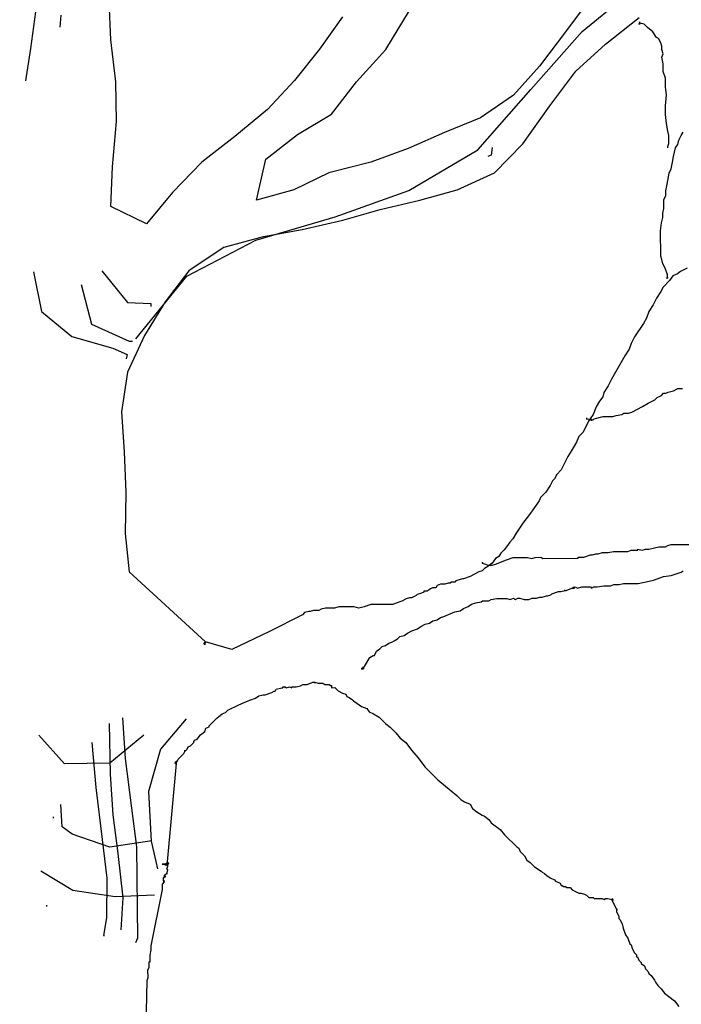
# Paper-space layout '113851PD001' of a CAD drawing. Header units: feet. Extents: x -1 to 187, y -1 to 115.
# Tile 7 of 32: x 4.394 to 5.07, y 10.284 to 11.29. Entities that reach past the tile are written whole.
import ezdxf

# ---------------------------------------------------------------- set-up
doc = ezdxf.new("R2010")
doc.units = ezdxf.units.FT
doc.header["$MEASUREMENT"] = 0
doc.layers.add('MA_Detail - plant', color=7, linetype='Continuous')
doc.layers.add('SH_Text', color=7, linetype='Continuous')
doc.styles.add('Slanted-Normal', font='font31.shx', dxfattribs={"height": 0.14})
doc.dimstyles.new('Dec-1  Slanted', dxfattribs={"dimtxt": 0.14, "dimasz": 0.14, "dimexe": 0.07, "dimexo": 0.07, "dimgap": 0.07, "dimtad": 1, "dimdec": 1, "dimzin": 3, "dimdsep": 46, "dimtxsty": 'Slanted-Normal', "dimblk": 'Dim1', "dimcen": 0, "dimclrd": 95, "dimclre": 95, "dimclrt": 7, "dimadec": 1, "dimazin": 3, "dimtfac": 1, "dimtdec": 1, "dimtix": 1, "dimtofl": 0, "dimtmove": 1, "dimatfit": 3, "dimldrblk": 'Dim1', "dimfxl": 1, "dimtolj": 1, "dimtzin": 0, "dimlwd": -1, "dimlwe": -1, "dimarcsym": 0})

# ---------------------------------------------------------------- blocks, each defined once
blk = doc.blocks.new('Dim1')
h = blk.add_hatch(color=4)
h.dxf.hatch_style = 1
h.paths.add_polyline_path([(0, 0), (-1, -0.2), (-1, 0.2)])
at = {"color": 4}
blk.add_lwpolyline([(0, 0), (-1, -0.2), (-1, 0.2), (0, 0)], dxfattribs=at)
blk = doc.blocks.new('*D1012')
at = {"layer": 'Defpoints', "color": 0, "transparency": 16777216}
for p in [(15.1427, 10.3308), (13.8927, 8.5246, -400.9613), (15.1427, 8.4861, -400.9613)]:
    blk.add_point(p, dxfattribs=at)
at = {"layer": 'SH_Text', "color": 95, "linetype": 'Continuous', "transparency": 16777216}
for p, q in [((14.0797, 10.6015), (13.293, 10.6015)), ((14.5177, 10.3308), (14.0797, 10.6015)), ((13.8927, 8.5946), (13.8927, 10.4008)), ((15.1427, 8.5561), (15.1427, 10.4008)), ((14.0327, 10.3308), (15.0027, 10.3308))]:
    blk.add_line(p, q, dxfattribs=at)
at = {"layer": 'SH_Text', "color": 95, "transparency": 16777216, "xscale": 0.14, "yscale": 0.14, "zscale": 0.14, "rotation": 180}
blk.add_blockref('Dim1', (13.8927, 10.3308), dxfattribs=at)
at = {"layer": 'SH_Text', "color": 95, "transparency": 16777216, "xscale": 0.14, "yscale": 0.14, "zscale": 0.14}
blk.add_blockref('Dim1', (15.1427, 10.3308), dxfattribs=at)
at = {"layer": 'SH_Text', "color": 7, "transparency": 16777216, "insert": (14.0097, 10.8248), "char_height": 0.14, "width": 14.788193, "attachment_point": 3, "style": 'Slanted-Normal'}
blk.add_mtext('\\A1;EQUAL', dxfattribs=at)
blk = doc.blocks.new('*D1013')
at = {"layer": 'Defpoints', "color": 0, "transparency": 16777216}
for p in [(15.1427, 10.3447, -400.9613), (16.3927, 10.3447, -400.9613), (16.3927, 10.3308)]:
    blk.add_point(p, dxfattribs=at)
at = {"layer": 'SH_Text', "color": 95, "linetype": 'Continuous', "transparency": 16777216}
for p, q in [((15.5659, 10.9615), (13.2526, 10.9615)), ((15.7677, 10.3308), (15.5659, 10.9615)), ((15.2827, 10.3308), (16.2527, 10.3308)), ((15.1427, 10.2747), (15.1427, 10.2608)), ((16.3927, 10.2747), (16.3927, 10.2608))]:
    blk.add_line(p, q, dxfattribs=at)
at = {"layer": 'SH_Text', "color": 95, "transparency": 16777216, "xscale": 0.14, "yscale": 0.14, "zscale": 0.14, "rotation": 180}
blk.add_blockref('Dim1', (15.1427, 10.3308), dxfattribs=at)
at = {"layer": 'SH_Text', "color": 95, "transparency": 16777216, "xscale": 0.14, "yscale": 0.14, "zscale": 0.14}
blk.add_blockref('Dim1', (16.3927, 10.3308), dxfattribs=at)
at = {"layer": 'SH_Text', "color": 7, "transparency": 16777216, "insert": (15.4959, 11.1715), "char_height": 0.14, "width": 14.788193, "attachment_point": 3, "style": 'Slanted-Normal'}
blk.add_mtext('\\A1;WIDTH OF ROOTBALL', dxfattribs=at)
blk = doc.blocks.new('*D1014')
at = {"layer": 'Defpoints', "color": 0, "transparency": 16777216}
for p in [(17.6427, 10.3308), (17.6427, 8.5251), (16.3892, 8.4861)]:
    blk.add_point(p, dxfattribs=at)
at = {"layer": 'SH_Text', "color": 95, "linetype": 'Continuous', "transparency": 16777216}
for p, q in [((16.6425, 10.6015), (15.8558, 10.6015)), ((17.016, 10.3308), (16.6425, 10.6015)), ((16.3892, 8.5561), (16.3892, 10.4008)), ((17.6427, 8.5951), (17.6427, 10.4008)), ((16.5292, 10.3308), (17.5027, 10.3308))]:
    blk.add_line(p, q, dxfattribs=at)
at = {"layer": 'SH_Text', "color": 95, "transparency": 16777216, "xscale": 0.14, "yscale": 0.14, "zscale": 0.14, "rotation": 180}
blk.add_blockref('Dim1', (16.3892, 10.3308), dxfattribs=at)
at = {"layer": 'SH_Text', "color": 95, "transparency": 16777216, "xscale": 0.14, "yscale": 0.14, "zscale": 0.14}
blk.add_blockref('Dim1', (17.6427, 10.3308), dxfattribs=at)
at = {"layer": 'SH_Text', "color": 7, "transparency": 16777216, "insert": (16.5725, 10.8248), "char_height": 0.14, "width": 14.788193, "attachment_point": 3, "style": 'Slanted-Normal'}
blk.add_mtext('\\A1;EQUAL', dxfattribs=at)

psp = doc.layouts.new('113851PD001')

# ---------------------------------------------------------------- linework, layer by layer
at = {"layer": 'MA_Detail - plant'}
for p, q in [((4.9683, 11.2779), (5.0331, 11.3307)), ((4.978, 11.313), (4.9525, 11.2788)), ((4.4108, 11.3055), (4.4047, 11.2603)), ((4.4869, 11.2693), (4.4852, 11.3087)), ((4.4358, 11.2945), (4.4348, 11.2821)), ((4.7234, 11.2927), (4.7002, 11.2597)), ((4.7678, 11.2595), (4.7921, 11.2993)), ((4.9922, 11.2647), (5.0268, 11.2922)), ((5.0272, 11.2853), (5.026, 11.2853)), ((5.0272, 11.2864), (5.0271, 11.2875)), ((5.0271, 11.2875), (5.0272, 11.2853)), ((5.0317, 11.2853), (5.0272, 11.2864)), ((5.0272, 11.2853), (5.0272, 11.2864)), ((5.0272, 11.2864), (5.0272, 11.2853)), ((5.0272, 11.2853), (5.0272, 11.2864)), ((5.0272, 11.2864), (5.0272, 11.2853)), ((5.0272, 11.2853), (5.0272, 11.2864)), ((5.0272, 11.2864), (5.0272, 11.2853)), ((5.0272, 11.2853), (5.0272, 11.2864)), ((5.0272, 11.2864), (5.0272, 11.2853)), ((5.0272, 11.2853), (5.0272, 11.2864)), ((5.0272, 11.2864), (5.0272, 11.2853)), ((5.0351, 11.2819), (5.0317, 11.2853)), ((5.0407, 11.2775), (5.0351, 11.2819)), ((4.9161, 11.2186), (4.9683, 11.2779)), ((4.9525, 11.2788), (4.9248, 11.2424)), ((5.0442, 11.2718), (5.0407, 11.2775)), ((5.0464, 11.2707), (5.0442, 11.2718)), ((4.4919, 11.2265), (4.4869, 11.2693)), ((4.9621, 11.2372), (4.9922, 11.2647)), ((5.0487, 11.2662), (5.0464, 11.2707)), ((5.0498, 11.2628), (5.0487, 11.2662)), ((5.0499, 11.2594), (5.0498, 11.2628)), ((4.4047, 11.2603), (4.3995, 11.2275)), ((4.7002, 11.2597), (4.6746, 11.2278)), ((4.7378, 11.2264), (4.7678, 11.2595)), ((5.051, 11.2549), (5.0499, 11.2594)), ((5.0499, 11.2515), (5.051, 11.2549)), ((5.0511, 11.2448), (5.0499, 11.2515)), ((4.9248, 11.2424), (4.8982, 11.2127)), ((5.0511, 11.2369), (5.0511, 11.2448)), ((4.9355, 11.2019), (4.9621, 11.2372)), ((5.0534, 11.2301), (5.0511, 11.2369)), ((4.4925, 11.1859), (4.4919, 11.2265)), ((4.6746, 11.2278), (4.6468, 11.1981)), ((4.7123, 11.1933), (4.7378, 11.2264)), ((5.0534, 11.2211), (5.0534, 11.2301)), ((5.0546, 11.2132), (5.0534, 11.2211)), ((4.8617, 11.157), (4.9161, 11.2186)), ((4.8982, 11.2127), (4.8646, 11.1897)), ((5.0535, 11.2019), (5.0546, 11.2132)), ((4.9078, 11.1632), (4.9355, 11.2019)), ((5.0536, 11.1929), (5.0535, 11.2019)), ((4.6468, 11.1981), (4.6134, 11.1706)), ((4.6776, 11.1725), (4.7123, 11.1933)), ((5.0547, 11.1839), (5.0536, 11.1929)), ((4.4886, 11.1396), (4.4925, 11.1859)), ((4.8646, 11.1897), (4.8276, 11.1745)), ((5.0559, 11.176), (5.0547, 11.1839)), ((4.6134, 11.1706), (4.5799, 11.1442)), ((4.6453, 11.1473), (4.6776, 11.1725)), ((4.8276, 11.1745), (4.7906, 11.1583)), ((5.0571, 11.1715), (5.0559, 11.176)), ((5.0571, 11.1636), (5.0571, 11.1715)), ((5.0672, 11.167), (5.0695, 11.1715)), ((5.0695, 11.1715), (5.0717, 11.1749)), ((4.8789, 11.1335), (4.9078, 11.1632)), ((5.056, 11.1602), (5.0571, 11.1636)), ((5.0639, 11.1591), (5.0661, 11.1625)), ((5.0661, 11.1625), (5.0672, 11.167)), ((4.7906, 11.1583), (4.7525, 11.1442)), ((4.7912, 11.1154), (4.8617, 11.157)), ((4.8755, 11.1514), (4.8721, 11.1502)), ((4.8766, 11.1593), (4.8755, 11.1514)), ((5.056, 11.159), (5.056, 11.1602)), ((5.0617, 11.15), (5.0639, 11.1591)), ((4.5799, 11.1442), (4.5498, 11.1133)), ((4.6357, 11.1054), (4.6453, 11.1473)), ((4.7525, 11.1442), (4.7097, 11.1335)), ((5.0595, 11.1376), (5.0606, 11.1444)), ((5.0606, 11.1444), (5.0617, 11.15)), ((4.4869, 11.099), (4.4886, 11.1396)), ((4.7097, 11.1335), (4.6739, 11.1161)), ((4.8408, 11.1161), (4.8789, 11.1335)), ((5.0551, 11.1218), (5.0573, 11.1331)), ((5.0573, 11.1331), (5.0595, 11.1376)), ((5.054, 11.115), (5.0551, 11.1218)), ((4.5498, 11.1133), (4.5232, 11.0814)), ((4.6739, 11.1161), (4.6357, 11.1054)), ((4.716, 11.0885), (4.7912, 11.1154)), ((4.8026, 11.1054), (4.8408, 11.1161)), ((5.0517, 11.106), (5.054, 11.1105)), ((5.054, 11.1105), (5.054, 11.115)), ((4.7621, 11.0959), (4.8026, 11.1054)), ((5.0518, 11.097), (5.0517, 11.106)), ((4.5232, 11.0814), (4.4869, 11.099)), ((4.7239, 11.0852), (4.7621, 11.0959)), ((5.0507, 11.0924), (5.0518, 11.097)), ((5.0507, 11.0879), (5.0507, 11.0924)), ((4.6351, 11.0648), (4.716, 11.0885)), ((4.6823, 11.0756), (4.7239, 11.0852)), ((5.0485, 11.0744), (5.0496, 11.0823)), ((5.0496, 11.0823), (5.0507, 11.0879)), ((4.6429, 11.0683), (4.6823, 11.0756)), ((5.0487, 11.0484), (5.0485, 11.0744)), ((4.5645, 11.0278), (4.6351, 11.0648)), ((4.6025, 11.0576), (4.6429, 11.0683)), ((4.6025, 11.0576), (4.5667, 11.0335)), ((5.0498, 11.045), (5.0487, 11.0484)), ((5.0509, 11.0405), (5.0498, 11.045)), ((5.0532, 11.036), (5.0509, 11.0405)), ((4.4077, 11.0325), (4.4161, 10.992)), ((4.4776, 11.0334), (4.504, 11.0011)), ((4.5667, 11.0335), (4.5423, 11.0016)), ((5.0555, 11.0293), (5.0532, 11.036)), ((5.0657, 11.0304), (5.0612, 11.0282)), ((5.069, 11.0327), (5.0657, 11.0304)), ((5.0758, 11.0361), (5.069, 11.0327)), ((4.4564, 11.0196), (4.467, 10.9791)), ((4.5124, 10.9639), (4.5645, 11.0278)), ((5.0578, 11.0236), (5.0511, 11.0168)), ((5.0555, 11.027), (5.0544, 11.0259)), ((5.0555, 11.027), (5.0544, 11.0259)), ((5.0544, 11.0259), (5.0555, 11.0259)), ((5.0544, 11.0259), (5.0555, 11.0259)), ((5.0555, 11.0259), (5.0555, 11.0293)), ((5.0555, 11.0259), (5.0555, 11.027)), ((5.0555, 11.0259), (5.0555, 11.027)), ((5.0555, 11.0259), (5.0555, 11.027)), ((5.0555, 11.027), (5.0555, 11.0259)), ((5.0555, 11.0259), (5.0555, 11.027)), ((5.0555, 11.027), (5.0555, 11.0259)), ((5.0555, 11.0259), (5.0555, 11.027)), ((5.0555, 11.027), (5.0555, 11.0259)), ((5.0555, 11.0259), (5.0555, 11.027)), ((5.0555, 11.027), (5.0555, 11.0259)), ((5.0612, 11.0282), (5.0578, 11.0236)), ((5.0488, 11.0123), (5.0444, 11.0055)), ((5.0511, 11.0168), (5.0488, 11.0123)), ((4.504, 11.0011), (4.5277, 11.0002)), ((4.5423, 11.0016), (4.5213, 10.9675)), ((4.5277, 11.0002), (4.5277, 10.9969)), ((5.0444, 11.0055), (5.041, 10.9987)), ((4.4161, 10.992), (4.4469, 10.9665)), ((5.0365, 10.9919), (5.0343, 10.9851)), ((5.041, 10.9987), (5.0365, 10.9919)), ((5.0309, 10.9795), (5.022, 10.9659)), ((5.0343, 10.9851), (5.0309, 10.9795)), ((4.467, 10.9791), (4.5056, 10.9616)), ((4.4469, 10.9665), (4.4888, 10.9546)), ((4.5213, 10.9675), (4.5038, 10.93)), ((4.5056, 10.9616), (4.509, 10.9616)), ((5.022, 10.9659), (5.0186, 10.9591)), ((4.4888, 10.9546), (4.5036, 10.948)), ((5.0164, 10.9535), (5.0119, 10.9467)), ((5.0186, 10.9591), (5.0164, 10.9535)), ((4.5036, 10.948), (4.5025, 10.9435)), ((5.0119, 10.9467), (4.9985, 10.9229)), ((4.5038, 10.93), (4.4976, 10.8893)), ((4.9985, 10.9229), (4.9951, 10.9161)), ((4.9907, 10.9093), (4.9896, 10.9048)), ((4.9951, 10.9161), (4.9907, 10.9093)), ((5.0539, 10.9085), (5.0561, 10.9096)), ((5.0561, 10.9096), (5.0618, 10.9108)), ((5.0618, 10.9108), (5.0663, 10.9131)), ((5.0663, 10.9131), (5.0708, 10.9131)), ((4.9862, 10.9003), (4.9828, 10.8946)), ((4.9896, 10.9048), (4.9862, 10.9003)), ((5.0359, 10.8983), (5.0426, 10.9017)), ((5.0426, 10.9017), (5.0449, 10.9039)), ((5.0449, 10.9039), (5.0494, 10.9062)), ((5.0494, 10.9062), (5.0516, 10.9085)), ((5.0516, 10.9085), (5.0539, 10.9085)), ((4.4976, 10.8893), (4.5004, 10.8487)), ((4.9828, 10.8946), (4.9795, 10.8867)), ((5.0156, 10.888), (5.019, 10.8891)), ((5.019, 10.8891), (5.0302, 10.8948)), ((5.0302, 10.8948), (5.0359, 10.8983)), ((4.975, 10.8799), (4.9694, 10.8686)), ((4.9727, 10.8833), (4.9727, 10.8821)), ((4.9727, 10.8821), (4.9773, 10.8822)), ((4.9795, 10.8867), (4.975, 10.8799)), ((4.9773, 10.8822), (4.9773, 10.881)), ((4.9773, 10.881), (4.9795, 10.8811)), ((4.9773, 10.881), (4.9784, 10.881)), ((4.9784, 10.881), (4.9773, 10.881)), ((4.9795, 10.8811), (4.9784, 10.881)), ((4.9784, 10.881), (4.9795, 10.8811)), ((4.9795, 10.8811), (4.9806, 10.8822)), ((4.9806, 10.8822), (4.9897, 10.8845)), ((4.9897, 10.8845), (4.9998, 10.8845)), ((4.9998, 10.8845), (5.0032, 10.8857)), ((5.0032, 10.8857), (5.0088, 10.8868)), ((5.0088, 10.8868), (5.0111, 10.888)), ((5.0111, 10.888), (5.0156, 10.888)), ((4.9649, 10.8641), (4.9627, 10.8584)), ((4.9694, 10.8686), (4.9649, 10.8641)), ((4.5004, 10.8487), (4.502, 10.807)), ((4.9571, 10.8493), (4.9538, 10.8437)), ((4.9593, 10.8527), (4.9571, 10.8493)), ((4.9627, 10.8584), (4.9593, 10.8527)), ((4.9538, 10.8437), (4.947, 10.8301)), ((4.947, 10.8301), (4.9426, 10.8256)), ((4.9381, 10.8188), (4.9358, 10.8143)), ((4.9403, 10.821), (4.9381, 10.8188)), ((4.9426, 10.8256), (4.9403, 10.821)), ((4.9358, 10.8143), (4.9314, 10.8075)), ((4.502, 10.807), (4.5015, 10.7653)), ((4.9246, 10.7984), (4.9179, 10.7893)), ((4.9257, 10.8018), (4.9246, 10.7984)), ((4.9314, 10.8075), (4.9257, 10.8018)), ((4.9179, 10.7893), (4.9157, 10.7859)), ((4.9112, 10.7803), (4.9078, 10.7757)), ((4.9157, 10.7859), (4.9112, 10.7803)), ((4.9078, 10.7757), (4.9011, 10.7656)), ((4.5015, 10.7653), (4.5054, 10.7259)), ((4.8977, 10.7599), (4.8944, 10.7565)), ((4.9011, 10.7656), (4.8977, 10.7599)), ((4.8888, 10.7486), (4.8854, 10.7452)), ((4.8921, 10.7531), (4.8888, 10.7486)), ((4.8944, 10.7565), (4.8921, 10.7531)), ((5.0152, 10.7469), (5.0186, 10.7481)), ((5.0186, 10.7481), (5.0253, 10.7481)), ((5.0253, 10.7481), (5.0253, 10.7492)), ((5.0253, 10.7492), (5.0298, 10.7481)), ((5.0298, 10.7481), (5.0332, 10.7493)), ((5.0332, 10.7493), (5.0366, 10.7493)), ((5.0366, 10.7493), (5.0422, 10.7505)), ((5.0422, 10.7505), (5.0467, 10.7516)), ((5.0467, 10.7516), (5.0535, 10.7516)), ((5.0535, 10.7516), (5.0558, 10.7528)), ((5.0558, 10.7528), (5.0592, 10.7539)), ((5.0592, 10.7539), (5.0862, 10.7541)), ((4.8798, 10.7395), (4.8764, 10.735)), ((4.8832, 10.7418), (4.8798, 10.7395)), ((4.8798, 10.7338), (4.8911, 10.7384)), ((4.8854, 10.7452), (4.8832, 10.7418)), ((4.8911, 10.7384), (4.8978, 10.7407)), ((4.8978, 10.7407), (4.9125, 10.7408)), ((4.9125, 10.7408), (4.917, 10.7397)), ((4.917, 10.7397), (4.9204, 10.7408)), ((4.9204, 10.7408), (4.9261, 10.7409)), ((4.9261, 10.7409), (4.9283, 10.7397)), ((4.9283, 10.7397), (4.9644, 10.7399)), ((4.9644, 10.741), (4.9701, 10.7411)), ((4.9644, 10.7399), (4.9644, 10.741)), ((4.9701, 10.7411), (4.9768, 10.7434)), ((4.9768, 10.7434), (4.9791, 10.7434)), ((4.9791, 10.7434), (4.9825, 10.7445)), ((4.9825, 10.7445), (4.9847, 10.7445)), ((4.9847, 10.7445), (4.9892, 10.7457)), ((4.9892, 10.7457), (4.9949, 10.7457)), ((4.9949, 10.7457), (5.0005, 10.7469)), ((5.0005, 10.7469), (5.0152, 10.7469)), ((4.8663, 10.736), (4.8663, 10.7349)), ((4.8663, 10.7349), (4.8674, 10.7349)), ((4.8674, 10.7349), (4.8663, 10.7349)), ((4.8663, 10.7349), (4.8697, 10.7338)), ((4.8686, 10.7293), (4.8663, 10.727)), ((4.8719, 10.7316), (4.8686, 10.7293)), ((4.8697, 10.7338), (4.8719, 10.7327)), ((4.8764, 10.735), (4.8719, 10.7316)), ((4.8719, 10.7327), (4.8753, 10.7327)), ((4.8753, 10.7327), (4.8742, 10.7327)), ((4.8742, 10.7327), (4.8764, 10.7327)), ((4.8764, 10.7327), (4.8798, 10.7338)), ((4.5054, 10.7259), (4.5834, 10.6545)), ((4.846, 10.719), (4.8393, 10.7167)), ((4.8472, 10.719), (4.846, 10.719)), ((4.8539, 10.7213), (4.8472, 10.719)), ((4.8629, 10.7259), (4.8539, 10.7213)), ((4.8663, 10.727), (4.8629, 10.7259)), ((5.0413, 10.7177), (5.0514, 10.7212)), ((5.0514, 10.7212), (5.0593, 10.7223)), ((5.0593, 10.7223), (5.0694, 10.7258)), ((5.0694, 10.7258), (5.0717, 10.7269)), ((4.8134, 10.7087), (4.8122, 10.7076)), ((4.8156, 10.7098), (4.8134, 10.7087)), ((4.819, 10.7098), (4.8156, 10.7098)), ((4.8201, 10.7121), (4.819, 10.7098)), ((4.8235, 10.7133), (4.8201, 10.7121)), ((4.828, 10.7133), (4.8235, 10.7133)), ((4.8314, 10.7144), (4.828, 10.7133)), ((4.8336, 10.7144), (4.8314, 10.7144)), ((4.8348, 10.7156), (4.8336, 10.7144)), ((4.8382, 10.7156), (4.8348, 10.7156)), ((4.8393, 10.7167), (4.8382, 10.7156)), ((4.9522, 10.7071), (4.9578, 10.7094)), ((4.9578, 10.7094), (4.9601, 10.7094)), ((4.9601, 10.7094), (4.9589, 10.7105)), ((4.9589, 10.7105), (4.9601, 10.7094)), ((4.9601, 10.7094), (4.9612, 10.7106)), ((4.9612, 10.7106), (4.9635, 10.7094)), ((4.9635, 10.7094), (4.968, 10.7106)), ((4.968, 10.7106), (4.977, 10.7106)), ((4.977, 10.7106), (4.9781, 10.7095)), ((4.9781, 10.7095), (4.9804, 10.7107)), ((4.9804, 10.7107), (4.9838, 10.7107)), ((4.9838, 10.7107), (4.9905, 10.7118)), ((4.9905, 10.7118), (4.9973, 10.7119)), ((4.9973, 10.7119), (5.0007, 10.713)), ((5.0007, 10.713), (5.0063, 10.713)), ((5.0063, 10.713), (5.0108, 10.7142)), ((5.0108, 10.7142), (5.0255, 10.7143)), ((5.0255, 10.7143), (5.0368, 10.7166)), ((5.0368, 10.7166), (5.0413, 10.7177)), ((4.7886, 10.6984), (4.7841, 10.6961)), ((4.792, 10.6996), (4.7886, 10.6984)), ((4.7942, 10.6996), (4.792, 10.6996)), ((4.7987, 10.7018), (4.7942, 10.6996)), ((4.7999, 10.703), (4.7987, 10.7018)), ((4.8044, 10.7041), (4.7999, 10.703)), ((4.8066, 10.7053), (4.8044, 10.7041)), ((4.81, 10.7064), (4.8066, 10.7064)), ((4.8066, 10.7064), (4.8066, 10.7053)), ((4.8122, 10.7076), (4.81, 10.7064)), ((4.8755, 10.6977), (4.8811, 10.6989)), ((4.8811, 10.6989), (4.8913, 10.6989)), ((4.8913, 10.6989), (4.8947, 10.6978)), ((4.8947, 10.6978), (4.8981, 10.699)), ((4.8981, 10.699), (4.9003, 10.6978)), ((4.9003, 10.6978), (4.9026, 10.699)), ((4.9026, 10.699), (4.9048, 10.699)), ((4.9048, 10.699), (4.9093, 10.6979)), ((4.9093, 10.6979), (4.9139, 10.6979)), ((4.9139, 10.6979), (4.9172, 10.6991)), ((4.9172, 10.6991), (4.9217, 10.6991)), ((4.9217, 10.6991), (4.9251, 10.7002)), ((4.9251, 10.7002), (4.9274, 10.7002)), ((4.9274, 10.7002), (4.9319, 10.7014)), ((4.9319, 10.7014), (4.933, 10.7014)), ((4.933, 10.7014), (4.9364, 10.7025)), ((4.9364, 10.7025), (4.9375, 10.7037)), ((4.9375, 10.7037), (4.9443, 10.706)), ((4.9443, 10.706), (4.9465, 10.706)), ((4.9465, 10.706), (4.951, 10.7071)), ((4.951, 10.7071), (4.9499, 10.7071)), ((4.9499, 10.7071), (4.9522, 10.7071)), ((4.7017, 10.6878), (4.6995, 10.6867)), ((4.7063, 10.689), (4.7017, 10.6878)), ((4.7153, 10.689), (4.7063, 10.689)), ((4.7198, 10.6902), (4.7153, 10.689)), ((4.7356, 10.6902), (4.7198, 10.6902)), ((4.7401, 10.6891), (4.7356, 10.6902)), ((4.7457, 10.6903), (4.7401, 10.6891)), ((4.7525, 10.6926), (4.7457, 10.6903)), ((4.7751, 10.6927), (4.7525, 10.6926)), ((4.7773, 10.6938), (4.7751, 10.6927)), ((4.7841, 10.6961), (4.7773, 10.6938)), ((4.8439, 10.6863), (4.8473, 10.6885)), ((4.8473, 10.6885), (4.8518, 10.6908)), ((4.8518, 10.6908), (4.8552, 10.6931)), ((4.8552, 10.6931), (4.8597, 10.6943)), ((4.8597, 10.6943), (4.8653, 10.6954)), ((4.8653, 10.6954), (4.8665, 10.6965)), ((4.8665, 10.6965), (4.8732, 10.6966)), ((4.8732, 10.6966), (4.8755, 10.6977)), ((4.6826, 10.6821), (4.6488, 10.665)), ((4.6848, 10.6844), (4.6826, 10.6821)), ((4.6893, 10.6855), (4.6848, 10.6844)), ((4.6905, 10.6855), (4.6893, 10.6855)), ((4.6939, 10.6867), (4.6905, 10.6855)), ((4.6995, 10.6867), (4.6939, 10.6867)), ((4.8203, 10.6771), (4.8237, 10.6794)), ((4.8237, 10.6794), (4.827, 10.6805)), ((4.827, 10.6805), (4.8383, 10.6851)), ((4.8383, 10.6851), (4.8439, 10.6863)), ((4.7944, 10.6657), (4.8, 10.668)), ((4.8, 10.668), (4.8034, 10.6703)), ((4.8034, 10.6703), (4.8079, 10.6726)), ((4.8079, 10.6726), (4.8124, 10.6737)), ((4.8124, 10.6737), (4.8158, 10.676)), ((4.8158, 10.676), (4.8203, 10.6771)), ((4.6488, 10.665), (4.6105, 10.6467)), ((4.7764, 10.6555), (4.7798, 10.6577)), ((4.7798, 10.6577), (4.782, 10.66)), ((4.782, 10.66), (4.7865, 10.6612)), ((4.7865, 10.6612), (4.7899, 10.6634)), ((4.7899, 10.6634), (4.7944, 10.6657)), ((4.5834, 10.6534), (4.5823, 10.6534)), ((4.5823, 10.6534), (4.5834, 10.6522)), ((4.5823, 10.6522), (4.5823, 10.6534)), ((4.5823, 10.6534), (4.5834, 10.6534)), ((4.5834, 10.6522), (4.5823, 10.6522)), ((4.5823, 10.6522), (4.5834, 10.6522)), ((4.5834, 10.6522), (4.5823, 10.6522)), ((4.5823, 10.6522), (4.5834, 10.6522)), ((4.5834, 10.6522), (4.5823, 10.6522)), ((4.6105, 10.6467), (4.5834, 10.6545)), ((4.5834, 10.6545), (4.5834, 10.6534)), ((4.7618, 10.6475), (4.764, 10.6498)), ((4.764, 10.6498), (4.7674, 10.6509)), ((4.7674, 10.6509), (4.7708, 10.6532)), ((4.7708, 10.6532), (4.7741, 10.6543)), ((4.7741, 10.6543), (4.7764, 10.6555)), ((4.7461, 10.6294), (4.7516, 10.6384)), ((4.7516, 10.6384), (4.755, 10.6407)), ((4.755, 10.6407), (4.7562, 10.6407)), ((4.7562, 10.6407), (4.7584, 10.6452)), ((4.7584, 10.6452), (4.7618, 10.6475)), ((4.7438, 10.6271), (4.7438, 10.6282)), ((4.7438, 10.6282), (4.7438, 10.6271)), ((4.7438, 10.6271), (4.7449, 10.6282)), ((4.7449, 10.6271), (4.7438, 10.6282)), ((4.7438, 10.6282), (4.7449, 10.6271)), ((4.7438, 10.6271), (4.7449, 10.6282)), ((4.7449, 10.6282), (4.7438, 10.6271)), ((4.7438, 10.6271), (4.7438, 10.6282)), ((4.7438, 10.6282), (4.7449, 10.6282)), ((4.7449, 10.6282), (4.7438, 10.6282)), ((4.7438, 10.6282), (4.7449, 10.6282)), ((4.7449, 10.6282), (4.7438, 10.6282)), ((4.7438, 10.6282), (4.7449, 10.6282)), ((4.7449, 10.6282), (4.7438, 10.6282)), ((4.7438, 10.6282), (4.7449, 10.6282)), ((4.7449, 10.6282), (4.7438, 10.6282)), ((4.7438, 10.6282), (4.7449, 10.6282)), ((4.7449, 10.6282), (4.7438, 10.6282)), ((4.7438, 10.6282), (4.7449, 10.6282)), ((4.7449, 10.6282), (4.7461, 10.6294)), ((4.7449, 10.6282), (4.7449, 10.6271)), ((4.7438, 10.6271), (4.7427, 10.6271)), ((4.7427, 10.6271), (4.7449, 10.6271)), ((4.7449, 10.6271), (4.7438, 10.6271)), ((4.7449, 10.6271), (4.7438, 10.6271)), ((4.6559, 10.6063), (4.6615, 10.6075)), ((4.6615, 10.6075), (4.6627, 10.6075)), ((4.6627, 10.6075), (4.6626, 10.6086)), ((4.6626, 10.6086), (4.6649, 10.6086)), ((4.6649, 10.6075), (4.6638, 10.6086)), ((4.6638, 10.6086), (4.6649, 10.6086)), ((4.6649, 10.6086), (4.6649, 10.6075)), ((4.6649, 10.6086), (4.666, 10.6075)), ((4.666, 10.6075), (4.6694, 10.6087)), ((4.6694, 10.6087), (4.6717, 10.6075)), ((4.6717, 10.6075), (4.6717, 10.6087)), ((4.6717, 10.6087), (4.6762, 10.6087)), ((4.6762, 10.6087), (4.6807, 10.6098)), ((4.6807, 10.6098), (4.6829, 10.611)), ((4.6829, 10.611), (4.6875, 10.611)), ((4.6875, 10.611), (4.6931, 10.6133)), ((4.6931, 10.6133), (4.6953, 10.6133)), ((4.6953, 10.6133), (4.6954, 10.6122)), ((4.6954, 10.6122), (4.6953, 10.6133)), ((4.6953, 10.6133), (4.6987, 10.6122)), ((4.6987, 10.6122), (4.7033, 10.6122)), ((4.7033, 10.6122), (4.7055, 10.6111)), ((4.7055, 10.6111), (4.71, 10.6111)), ((4.71, 10.6111), (4.7112, 10.61)), ((4.7112, 10.61), (4.7123, 10.61)), ((4.7123, 10.61), (4.7123, 10.6077)), ((4.7123, 10.6077), (4.7157, 10.6078)), ((4.7157, 10.6078), (4.7191, 10.6044)), ((4.6345, 10.5972), (4.6379, 10.5995)), ((4.6379, 10.5995), (4.6424, 10.6006)), ((4.6424, 10.6006), (4.6446, 10.6006)), ((4.6446, 10.6006), (4.6514, 10.6029)), ((4.6514, 10.6029), (4.6536, 10.6041)), ((4.6536, 10.6041), (4.6548, 10.6041)), ((4.6548, 10.6041), (4.6559, 10.6063)), ((4.7191, 10.6044), (4.7236, 10.6022)), ((4.7236, 10.6022), (4.727, 10.6011)), ((4.727, 10.6011), (4.7281, 10.5988)), ((4.7281, 10.5988), (4.7304, 10.5977)), ((4.7304, 10.5977), (4.7338, 10.5954)), ((4.6063, 10.5847), (4.6176, 10.5903)), ((4.6176, 10.5903), (4.6232, 10.5926)), ((4.6232, 10.5926), (4.6255, 10.5938)), ((4.6255, 10.5938), (4.6289, 10.5949)), ((4.6289, 10.5949), (4.6345, 10.5972)), ((4.7338, 10.5954), (4.7349, 10.5943)), ((4.7349, 10.5943), (4.7383, 10.5921)), ((4.7383, 10.5921), (4.7429, 10.5887)), ((4.7429, 10.5887), (4.7485, 10.5865)), ((4.4988, 10.5771), (4.5016, 10.5355)), ((4.5951, 10.5767), (4.6007, 10.5812)), ((4.6007, 10.5812), (4.6041, 10.5824)), ((4.6041, 10.5824), (4.6063, 10.5847)), ((4.7485, 10.5865), (4.7508, 10.5831)), ((4.7508, 10.5831), (4.7553, 10.5809)), ((4.7553, 10.5809), (4.761, 10.5775)), ((4.761, 10.5775), (4.7678, 10.5708)), ((4.4853, 10.5713), (4.486, 10.5195)), ((4.5637, 10.576), (4.5376, 10.5448)), ((4.5839, 10.5665), (4.5872, 10.5676)), ((4.5872, 10.5688), (4.5951, 10.5767)), ((4.5872, 10.5676), (4.5872, 10.5688)), ((4.7678, 10.5708), (4.7723, 10.5674)), ((4.7723, 10.5674), (4.778, 10.5618)), ((4.4396, 10.5301), (4.4133, 10.5591)), ((4.5204, 10.5594), (4.4859, 10.5307)), ((4.5749, 10.5552), (4.5783, 10.5597)), ((4.5783, 10.5597), (4.5828, 10.5631)), ((4.5828, 10.5631), (4.5839, 10.5665)), ((4.778, 10.5618), (4.7825, 10.5562)), ((4.4675, 10.5519), (4.4715, 10.5057)), ((4.5648, 10.5449), (4.5659, 10.5472)), ((4.5659, 10.5472), (4.5682, 10.5483)), ((4.5682, 10.5483), (4.5715, 10.5518)), ((4.5715, 10.5529), (4.5726, 10.554)), ((4.5715, 10.5518), (4.5715, 10.5529)), ((4.5726, 10.554), (4.5749, 10.5552)), ((4.7825, 10.5562), (4.7882, 10.5517)), ((4.7882, 10.5517), (4.7939, 10.5438)), ((4.5376, 10.5448), (4.5253, 10.5016)), ((4.5558, 10.5347), (4.5614, 10.5404)), ((4.5614, 10.5404), (4.5625, 10.5427)), ((4.5625, 10.5427), (4.5648, 10.5449)), ((4.5625, 10.5427), (4.5625, 10.5438)), ((4.5625, 10.5438), (4.5625, 10.5427)), ((4.7939, 10.5438), (4.8007, 10.536)), ((4.4859, 10.5307), (4.4396, 10.5301)), ((4.5016, 10.5355), (4.5079, 10.4848)), ((4.5536, 10.5302), (4.5439, 10.4263)), ((4.5536, 10.5313), (4.5524, 10.5325)), ((4.5524, 10.5325), (4.5536, 10.5313)), ((4.5524, 10.5313), (4.5536, 10.5313)), ((4.5536, 10.5313), (4.5524, 10.5302)), ((4.5524, 10.5302), (4.5536, 10.5313)), ((4.5536, 10.5313), (4.5524, 10.5313)), ((4.5524, 10.5313), (4.5536, 10.5313)), ((4.5536, 10.5313), (4.5524, 10.5302)), ((4.5524, 10.5302), (4.5536, 10.5313)), ((4.5536, 10.5313), (4.5524, 10.5313)), ((4.5524, 10.5313), (4.5524, 10.5302)), ((4.5524, 10.5302), (4.5536, 10.5313)), ((4.5536, 10.5313), (4.5524, 10.5302)), ((4.5524, 10.5302), (4.5536, 10.5313)), ((4.5524, 10.5302), (4.5536, 10.5313)), ((4.5536, 10.5313), (4.5524, 10.5313)), ((4.5524, 10.5313), (4.5524, 10.5302)), ((4.5524, 10.5302), (4.5524, 10.5313)), ((4.5524, 10.5313), (4.5536, 10.5313)), ((4.5536, 10.5313), (4.5524, 10.5313)), ((4.5524, 10.5313), (4.5536, 10.5313)), ((4.5536, 10.5313), (4.5524, 10.5313)), ((4.5524, 10.5313), (4.5536, 10.5313)), ((4.5536, 10.5313), (4.5524, 10.5313)), ((4.5524, 10.5313), (4.5536, 10.5313)), ((4.5536, 10.5302), (4.5524, 10.5302)), ((4.5524, 10.5302), (4.5536, 10.5302)), ((4.5536, 10.5302), (4.5524, 10.5302)), ((4.5536, 10.5313), (4.5536, 10.5325)), ((4.5536, 10.5325), (4.5536, 10.5313)), ((4.5536, 10.5313), (4.5536, 10.5325)), ((4.5536, 10.5325), (4.5536, 10.5313)), ((4.5536, 10.5313), (4.5536, 10.5325)), ((4.5536, 10.5325), (4.5536, 10.5313)), ((4.5536, 10.5313), (4.5536, 10.5325)), ((4.5536, 10.5325), (4.5547, 10.5325)), ((4.5547, 10.5325), (4.5536, 10.5325)), ((4.5536, 10.5325), (4.5547, 10.5325)), ((4.5536, 10.5313), (4.5536, 10.5302)), ((4.5536, 10.5302), (4.5536, 10.5313)), ((4.5536, 10.5313), (4.5536, 10.5302)), ((4.5536, 10.5302), (4.5536, 10.5313)), ((4.5536, 10.5313), (4.5536, 10.5302)), ((4.5536, 10.5313), (4.5536, 10.5302)), ((4.5536, 10.5302), (4.5536, 10.5313)), ((4.5536, 10.5313), (4.5536, 10.5302)), ((4.5536, 10.5302), (4.5536, 10.5313)), ((4.5547, 10.5325), (4.5558, 10.5347)), ((4.8007, 10.536), (4.8075, 10.527)), ((4.8075, 10.527), (4.8211, 10.5135)), ((4.486, 10.5195), (4.4888, 10.4778)), ((4.8211, 10.5135), (4.8347, 10.5023)), ((4.4715, 10.5057), (4.4779, 10.4528)), ((4.5253, 10.5016), (4.5279, 10.4509)), ((4.8347, 10.5023), (4.8404, 10.4978)), ((4.8404, 10.4978), (4.8449, 10.4933)), ((4.4371, 10.4658), (4.4357, 10.4883)), ((4.8449, 10.4933), (4.8483, 10.4911)), ((4.8483, 10.4911), (4.854, 10.4888)), ((4.854, 10.4888), (4.8562, 10.4843)), ((4.4888, 10.4778), (4.4939, 10.4384)), ((4.5079, 10.4848), (4.5129, 10.4454)), ((4.8562, 10.4843), (4.8608, 10.481)), ((4.8608, 10.481), (4.8664, 10.4776)), ((4.8664, 10.4776), (4.8687, 10.4765)), ((4.428, 10.4757), (4.428, 10.4746)), ((4.8687, 10.4765), (4.8732, 10.4731)), ((4.8732, 10.4731), (4.8755, 10.4698)), ((4.8755, 10.4698), (4.8846, 10.463)), ((4.4474, 10.458), (4.4371, 10.4658)), ((4.4859, 10.445), (4.4474, 10.458)), ((4.8846, 10.463), (4.8891, 10.4574)), ((4.8891, 10.4574), (4.9016, 10.4451)), ((4.4779, 10.4528), (4.4829, 10.4134)), ((4.5287, 10.4512), (4.4859, 10.445)), ((4.5279, 10.4509), (4.5344, 10.4228)), ((4.4939, 10.4384), (4.499, 10.3933)), ((4.5129, 10.4454), (4.5142, 10.3518)), ((4.9016, 10.4451), (4.9038, 10.4439)), ((4.9038, 10.4439), (4.905, 10.4406)), ((4.905, 10.4406), (4.9095, 10.4361)), ((4.5439, 10.4275), (4.5394, 10.4275)), ((4.5394, 10.4275), (4.5451, 10.4275)), ((4.5428, 10.4275), (4.5439, 10.4286)), ((4.5439, 10.4286), (4.5428, 10.4275)), ((4.5439, 10.4275), (4.5428, 10.4275)), ((4.5428, 10.4275), (4.5439, 10.4275)), ((4.5439, 10.4275), (4.5428, 10.4275)), ((4.5428, 10.4275), (4.5439, 10.4275)), ((4.5439, 10.4275), (4.5428, 10.4275)), ((4.5428, 10.4275), (4.5439, 10.4275)), ((4.5439, 10.4275), (4.5428, 10.4275)), ((4.5428, 10.4275), (4.5439, 10.4275)), ((4.5439, 10.4275), (4.5428, 10.4275)), ((4.5428, 10.4275), (4.5439, 10.4275)), ((4.5439, 10.4275), (4.5428, 10.4275)), ((4.5428, 10.4275), (4.5439, 10.4275)), ((4.5439, 10.4275), (4.5428, 10.4275)), ((4.5428, 10.4275), (4.5439, 10.4275)), ((4.5439, 10.4275), (4.5428, 10.4263)), ((4.5428, 10.4263), (4.5428, 10.4275)), ((4.5428, 10.4275), (4.5439, 10.4275)), ((4.5439, 10.4275), (4.5428, 10.4275)), ((4.5428, 10.4275), (4.5439, 10.4275)), ((4.5439, 10.4275), (4.5428, 10.4275)), ((4.5428, 10.4275), (4.5439, 10.4275)), ((4.5439, 10.4275), (4.5428, 10.4275)), ((4.5428, 10.4275), (4.5439, 10.4275)), ((4.5439, 10.4275), (4.5428, 10.4275)), ((4.5428, 10.4275), (4.5439, 10.4275)), ((4.5439, 10.4275), (4.5439, 10.4286)), ((4.5439, 10.4286), (4.5439, 10.4275)), ((4.5439, 10.4275), (4.5439, 10.4286)), ((4.5439, 10.4286), (4.5439, 10.4275)), ((4.5439, 10.4275), (4.5439, 10.4286)), ((4.5439, 10.4286), (4.5439, 10.4275)), ((4.5439, 10.4275), (4.5439, 10.4286)), ((4.5439, 10.4286), (4.5439, 10.4275)), ((4.5439, 10.4275), (4.5439, 10.4286)), ((4.5439, 10.4286), (4.5439, 10.4275)), ((4.5451, 10.4286), (4.5439, 10.4286)), ((4.5439, 10.4286), (4.5451, 10.4275)), ((4.5451, 10.4264), (4.5439, 10.4275)), ((4.5451, 10.4264), (4.5439, 10.4263)), ((4.5439, 10.4263), (4.5451, 10.4264)), ((4.5451, 10.4275), (4.5451, 10.4286)), ((4.5451, 10.4286), (4.5451, 10.4275)), ((4.5451, 10.4275), (4.5451, 10.4286)), ((4.5451, 10.4286), (4.5451, 10.4275)), ((4.5451, 10.4275), (4.5451, 10.4286)), ((4.5451, 10.4286), (4.5462, 10.4286)), ((4.5462, 10.4286), (4.5451, 10.4286)), ((4.5451, 10.4286), (4.5451, 10.4275)), ((4.5451, 10.4275), (4.5451, 10.4286)), ((4.5451, 10.4286), (4.5451, 10.4275)), ((4.5451, 10.4275), (4.5451, 10.4286)), ((4.5451, 10.4286), (4.5451, 10.4275)), ((4.5451, 10.4275), (4.5451, 10.4286)), ((4.5451, 10.4286), (4.5451, 10.4275)), ((4.5451, 10.4275), (4.5451, 10.4286)), ((4.5451, 10.4286), (4.5451, 10.4275)), ((4.5451, 10.4275), (4.5451, 10.4286)), ((4.5451, 10.4286), (4.5451, 10.4275)), ((4.5451, 10.4275), (4.5451, 10.4286)), ((4.5451, 10.4286), (4.5451, 10.4275)), ((4.5451, 10.4275), (4.5451, 10.4286)), ((4.5451, 10.4286), (4.5451, 10.4275)), ((4.5451, 10.4275), (4.5451, 10.4286)), ((4.5451, 10.4286), (4.5451, 10.4275)), ((4.5451, 10.4275), (4.5451, 10.4286)), ((4.5451, 10.4286), (4.5451, 10.4275)), ((4.5451, 10.4275), (4.5451, 10.4286)), ((4.5451, 10.4286), (4.5451, 10.4275)), ((4.5451, 10.4275), (4.5451, 10.4286)), ((4.5451, 10.4275), (4.5462, 10.4286)), ((4.5462, 10.4286), (4.5451, 10.4286)), ((4.5451, 10.4286), (4.5462, 10.4275)), ((4.5462, 10.4275), (4.5451, 10.4286)), ((4.5451, 10.4286), (4.5451, 10.4275)), ((4.5451, 10.4275), (4.5451, 10.4286)), ((4.5451, 10.4286), (4.5451, 10.4275)), ((4.5451, 10.4275), (4.5451, 10.4286)), ((4.5451, 10.4286), (4.5451, 10.4275)), ((4.5451, 10.4275), (4.5451, 10.4286)), ((4.5451, 10.4286), (4.5451, 10.4275)), ((4.5451, 10.4275), (4.5451, 10.4286)), ((4.5451, 10.4286), (4.5451, 10.4275)), ((4.5451, 10.4275), (4.5451, 10.4286)), ((4.5451, 10.4286), (4.5451, 10.4275)), ((4.5451, 10.4275), (4.5451, 10.4286)), ((4.5451, 10.4252), (4.5451, 10.4264)), ((4.9095, 10.4361), (4.9118, 10.4316)), ((4.9118, 10.4316), (4.9152, 10.4293)), ((4.9152, 10.4293), (4.9197, 10.4248)), ((4.4481, 10.4005), (4.4152, 10.4204)), ((4.5417, 10.4162), (4.544, 10.4185)), ((4.544, 10.423), (4.5451, 10.4252)), ((4.5451, 10.4218), (4.544, 10.423)), ((4.544, 10.4173), (4.5451, 10.4218)), ((4.544, 10.4185), (4.544, 10.4173)), ((4.544, 10.4173), (4.544, 10.4185)), ((4.544, 10.4185), (4.544, 10.4173)), ((4.9197, 10.4248), (4.9265, 10.4204)), ((4.9265, 10.4204), (4.9277, 10.4192)), ((4.9277, 10.4192), (4.9299, 10.4181)), ((4.9299, 10.4181), (4.9322, 10.4159)), ((4.4829, 10.4134), (4.4823, 10.3728)), ((4.5395, 10.4071), (4.5418, 10.4094)), ((4.5395, 10.4015), (4.5395, 10.4071)), ((4.5406, 10.4105), (4.5406, 10.4139)), ((4.5406, 10.4139), (4.5417, 10.4139)), ((4.5417, 10.4139), (4.5406, 10.4139)), ((4.5406, 10.4139), (4.5417, 10.4139)), ((4.5418, 10.4094), (4.5406, 10.4105)), ((4.5406, 10.4105), (4.5406, 10.4094)), ((4.5406, 10.4094), (4.5418, 10.4105)), ((4.5418, 10.4105), (4.5406, 10.4105)), ((4.5417, 10.4151), (4.5417, 10.4162)), ((4.5417, 10.4139), (4.5417, 10.4151)), ((4.5417, 10.4151), (4.5417, 10.4139)), ((4.5417, 10.4139), (4.5417, 10.4151)), ((4.5417, 10.4151), (4.5429, 10.4151)), ((4.5429, 10.4151), (4.5417, 10.4151)), ((4.9322, 10.4159), (4.9356, 10.4136)), ((4.9356, 10.4136), (4.9401, 10.4114)), ((4.9401, 10.4114), (4.9412, 10.4103)), ((4.9412, 10.4103), (4.9458, 10.408)), ((4.9458, 10.408), (4.9469, 10.4058)), ((4.4911, 10.3943), (4.4481, 10.4005)), ((4.5281, 10.3441), (4.5395, 10.4015)), ((4.9469, 10.4058), (4.948, 10.4058)), ((4.948, 10.4058), (4.9492, 10.4047)), ((4.9492, 10.4047), (4.9514, 10.4047)), ((4.9514, 10.4047), (4.9526, 10.4036)), ((4.9526, 10.4036), (4.956, 10.4036)), ((4.956, 10.4036), (4.9582, 10.4013)), ((4.9582, 10.4013), (4.965, 10.398)), ((4.965, 10.398), (4.9673, 10.398)), ((4.9673, 10.398), (4.9707, 10.3969)), ((4.9707, 10.3969), (4.9729, 10.3958)), ((4.5316, 10.396), (4.4911, 10.3943)), ((4.499, 10.3933), (4.4972, 10.3606)), ((4.9729, 10.3958), (4.9752, 10.3935)), ((4.9752, 10.3935), (4.9797, 10.3935)), ((4.9797, 10.3935), (4.9808, 10.3924)), ((4.9808, 10.3924), (4.9887, 10.3925)), ((4.9887, 10.3925), (4.991, 10.3913)), ((4.991, 10.3913), (4.9921, 10.3925)), ((4.9921, 10.3925), (4.9944, 10.3925)), ((4.9944, 10.3925), (4.9989, 10.3914)), ((5, 10.3914), (4.9989, 10.3925)), ((4.9989, 10.3925), (4.9989, 10.3914)), ((4.9989, 10.3914), (5, 10.3914)), ((4.9989, 10.3914), (5, 10.3914)), ((5, 10.3914), (4.9989, 10.3914)), ((4.9989, 10.3914), (5, 10.3914)), ((5, 10.3914), (4.9989, 10.3914)), ((4.9989, 10.3914), (5, 10.3914)), ((5, 10.3914), (4.9989, 10.3914)), ((4.9989, 10.3914), (5, 10.3914)), ((5, 10.3914), (4.9989, 10.3914)), ((4.9989, 10.3914), (5, 10.3914)), ((5, 10.3914), (4.9989, 10.3914)), ((4.9989, 10.3914), (5, 10.3903)), ((5, 10.3903), (4.9989, 10.3914)), ((4.9989, 10.3914), (5, 10.3914)), ((5, 10.3914), (4.9989, 10.3914)), ((4.9989, 10.3914), (5, 10.3914)), ((5, 10.3914), (4.9989, 10.3914)), ((4.9989, 10.3914), (4.9989, 10.3903)), ((4.9989, 10.3903), (4.9989, 10.3914)), ((4.9989, 10.3914), (5, 10.3914)), ((5, 10.3914), (4.9989, 10.3914)), ((4.9989, 10.3914), (4.9989, 10.3903)), ((4.9989, 10.3903), (4.9989, 10.3914)), ((4.9989, 10.3914), (4.9989, 10.3903)), ((4.9989, 10.3903), (4.9989, 10.3914)), ((4.9989, 10.3914), (4.9989, 10.3903)), ((4.9989, 10.3903), (4.9989, 10.3914)), ((4.9989, 10.3914), (5, 10.3914)), ((5, 10.3914), (4.9989, 10.3914)), ((4.9989, 10.3914), (5, 10.3903)), ((5, 10.3903), (4.9989, 10.3914)), ((4.9989, 10.3914), (4.9989, 10.3903)), ((4.9989, 10.3903), (4.9989, 10.3914)), ((4.9989, 10.3914), (4.9989, 10.3903)), ((4.9989, 10.3903), (4.9989, 10.3914)), ((4.9989, 10.3914), (5, 10.3903)), ((5, 10.3903), (4.9989, 10.3914)), ((4.9989, 10.3914), (5, 10.3914)), ((5, 10.3914), (4.9989, 10.3914)), ((4.9989, 10.3914), (4.9989, 10.3903)), ((4.9989, 10.3903), (4.9989, 10.3914)), ((4.9989, 10.3914), (5, 10.3914)), ((5, 10.3914), (4.9989, 10.3914)), ((4.9989, 10.3914), (4.9989, 10.3903)), ((4.9989, 10.3903), (4.9989, 10.3914)), ((4.9989, 10.3914), (5, 10.3914)), ((5, 10.3914), (4.9989, 10.3914)), ((4.9989, 10.3914), (5, 10.3914)), ((5, 10.3914), (4.9989, 10.3914)), ((4.9989, 10.3914), (4.9989, 10.3903)), ((4.9989, 10.3903), (4.9989, 10.3914)), ((4.9989, 10.3914), (5, 10.3903)), ((5, 10.3903), (4.9989, 10.3914)), ((4.9989, 10.3914), (4.9989, 10.3903)), ((4.9989, 10.3903), (4.9989, 10.3914)), ((4.9989, 10.3914), (5, 10.3914)), ((5, 10.3914), (4.9989, 10.3914)), ((4.9989, 10.3914), (5, 10.3914)), ((5, 10.3914), (4.9989, 10.3903)), ((4.9989, 10.3903), (5, 10.3903)), ((5, 10.3903), (4.9989, 10.3903)), ((4.9989, 10.3903), (5, 10.3903)), ((5, 10.3903), (4.9989, 10.3903)), ((4.9989, 10.3903), (5.0035, 10.3812)), ((4.4213, 10.3844), (4.4213, 10.3855)), ((5.0035, 10.3812), (5.0046, 10.3813)), ((5.0046, 10.3813), (5.0035, 10.3812)), ((5.0035, 10.3812), (5.0035, 10.379)), ((5.0035, 10.379), (5.0057, 10.3745)), ((4.4823, 10.3728), (4.4792, 10.3547)), ((5.0057, 10.3745), (5.0058, 10.3722)), ((5.0058, 10.3722), (5.0069, 10.3711)), ((5.0069, 10.3711), (5.0092, 10.3666)), ((5.0092, 10.3666), (5.0103, 10.3621)), ((5.0103, 10.3621), (5.0126, 10.3553)), ((4.4792, 10.3547), (4.4803, 10.3547)), ((4.5142, 10.3518), (4.512, 10.3472)), ((5.0126, 10.3553), (5.0149, 10.352)), ((5.0149, 10.352), (5.0172, 10.3463)), ((5.0172, 10.3463), (5.0183, 10.3452)), ((4.527, 10.3345), (4.5281, 10.3402)), ((4.5281, 10.3402), (4.5281, 10.3441)), ((5.0183, 10.3452), (5.0195, 10.3418)), ((5.0195, 10.3418), (5.0217, 10.3373)), ((5.0217, 10.3373), (5.024, 10.3351)), ((4.5259, 10.3277), (4.5271, 10.3278)), ((4.526, 10.3221), (4.5259, 10.3277)), ((4.5271, 10.3278), (4.527, 10.3345)), ((5.024, 10.3351), (5.024, 10.3328)), ((5.024, 10.3328), (5.0251, 10.3328)), ((5.0251, 10.3328), (5.0263, 10.3295)), ((5.0263, 10.3295), (5.0286, 10.3272)), ((5.0286, 10.3272), (5.0286, 10.3261)), ((5.0286, 10.3261), (5.032, 10.3238)), ((4.5248, 10.3198), (4.526, 10.3221)), ((4.5249, 10.3119), (4.5248, 10.3198)), ((5.032, 10.3238), (5.0331, 10.3205)), ((5.0331, 10.3205), (5.0354, 10.3182)), ((5.0354, 10.3182), (5.0365, 10.316)), ((5.0365, 10.316), (5.0388, 10.3137)), ((4.5229, 10.2558), (4.5238, 10.3086)), ((4.5238, 10.3086), (4.5249, 10.3119)), ((5.0388, 10.3137), (5.0422, 10.3092)), ((5.0422, 10.3092), (5.0433, 10.307)), ((5.0433, 10.307), (5.0456, 10.3036)), ((5.0456, 10.3036), (5.049, 10.3002)), ((5.049, 10.3002), (5.0524, 10.2957)), ((5.0524, 10.2957), (5.0569, 10.2924)), ((5.0569, 10.2924), (5.0626, 10.2879)), ((5.0626, 10.2879), (5.0671, 10.2823))]:
    psp.add_line(p, q, dxfattribs=at)

# ---------------------------------------------------------------- dimensions: what is measured, and where the dimension line sits
at = {"layer": 'SH_Text'}
for base, p1, p2, text, picture, middle in [((16.3927, 10.3308, 400.9613), (15.1427, 10.3447), (16.3927, 10.3447), 'WIDTH OF ROOTBALL', '*D1013', (15.4959, 10.9615, 400.9613)), ((15.1427, 10.3308, 400.9613), (13.8927, 8.5246), (15.1427, 8.4861), 'EQUAL', '*D1012', (14.0097, 10.6015, 400.9613)), ((17.6427, 10.3308), (16.3892, 8.4861), (17.6427, 8.5251), 'EQUAL', '*D1014', (16.5725, 10.6015))]:
    dim = psp.add_linear_dim(base=base, p1=p1, p2=p2, text=text, dimstyle='Dec-1  Slanted', override={"dimpost": "'"}, dxfattribs=at)
    dim.commit()
    dim.dimension.update_dxf_attribs({"geometry": picture, "text_midpoint": middle, "dimtype": 160})

doc.saveas('drawing.dxf')
